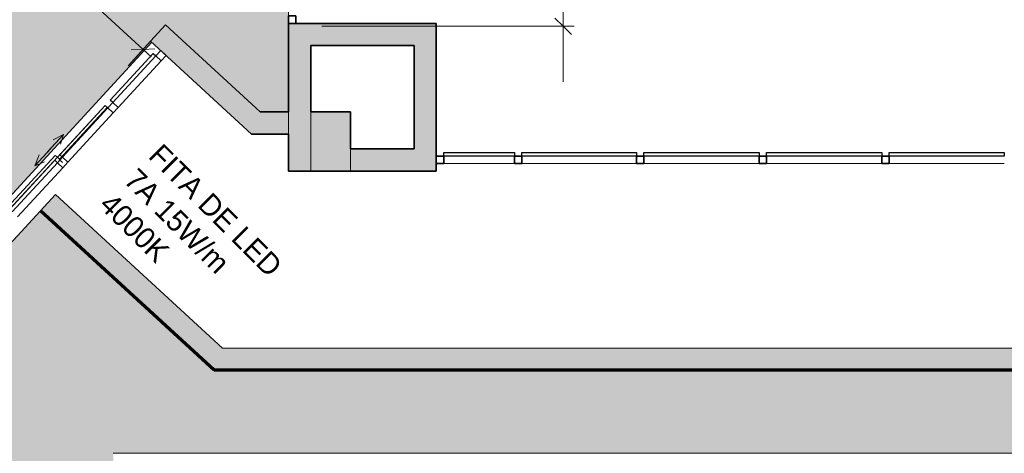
# Model space of a CAD drawing. Header units: metres. Extents: x -31 to 96, y -24 to 31.
# Tile 99 of 155: x -3.12 to 3.55, y -0.63 to 2.31. Entities that reach past the tile are written whole.
import ezdxf

# ---------------------------------------------------------------- set-up
doc = ezdxf.new("R2010")
doc.units = ezdxf.units.M
for name, color, linetype, lineweight in [('A-ANNO-DIMS', 211, 'Continuous', 9), ('A-ANNO-DIMS-75', 211, 'Continuous', 9), ('A-CLNG', 13, 'Continuous', 18), ('A-CLNG-PATT', 13, 'Continuous', 18), ('A-DETL-THIN', 151, 'Continuous', 18), ('A-DETL-WIDE', 214, 'Continuous', 70), ('A-DOOR', 31, 'Continuous', 18), ('A-GLAZ-CURT', 52, 'Continuous', 18), ('A-GLAZ-CWMG', 51, 'Continuous', 18), ('A-WALL', 113, 'Continuous', 18), ('A-WALL-PATT', 111, 'Continuous', 35), ('G-ANNO-TEXT', 231, 'Continuous', 9)]:
    doc.layers.add(name, color=color, linetype=linetype, lineweight=lineweight)
doc.styles.add('Century Gothic', font='GOTHIC.TTF', dxfattribs={"height": 0.143711})
doc.styles.add('Century Gothic_1', font='GOTHIC.TTF', dxfattribs={"height": 0.251495})
doc.styles.add('Century Gothic_2', font='GOTHIC.TTF', dxfattribs={"height": 0.179639})
doc.dimstyles.new('_Cotas_detalhamento_2_5_mm_5', dxfattribs={"dimscale": 0.3048, "dimtxt": 0.1875, "dimasz": 0.369094, "dimexe": 0.246063, "dimexo": 0.738189, "dimgap": 0.369094, "dimtad": 1, "dimdec": 0, "dimlfac": 100, "dimzin": 0, "dimdsep": 46, "dimtxsty": 'Century Gothic_2', "dimblk1": 'OBLIQUE', "dimblk2": 'OBLIQUE', "dimsah": 1, "dimcen": 0.09, "dimdle": 1.230315, "dimazin": 0, "dimtfac": 1, "dimtdec": 4, "dimtix": 1, "dimtmove": 0, "dimatfit": 3, "dimfxl": 1, "dimtvp": 1, "dimtolj": 1, "dimtzin": 0, "dimarcsym": 2})
doc.dimstyles.new('_Cotas_detalhamento_3_5_mm', dxfattribs={"dimscale": 0.3048, "dimtxt": 0.2625, "dimasz": 0.369094, "dimexe": 0.246063, "dimexo": 0.738189, "dimgap": 0.369094, "dimtad": 1, "dimdec": 0, "dimlfac": 100, "dimzin": 0, "dimdsep": 46, "dimtxsty": 'Century Gothic_1', "dimblk1": 'OBLIQUE', "dimblk2": 'OBLIQUE', "dimsah": 1, "dimcen": 0.09, "dimdle": 0.246063, "dimazin": 0, "dimtfac": 1, "dimtdec": 4, "dimtix": 1, "dimtmove": 0, "dimatfit": 3, "dimfxl": 1, "dimtvp": 1, "dimtolj": 1, "dimtzin": 0, "dimarcsym": 2})

# ---------------------------------------------------------------- blocks, each defined once
blk = doc.blocks.new('Painel do sistema - Envidraçado-168491-PLANTA DE TETO - LUMINOTÉCNICO')
at = {"layer": 'A-GLAZ-CURT', "lineweight": 25}
for p, q in [((-0.24, 0.0245), (-0.24, 0.0495)), ((-0.24, 0.0495), (0.24, 0.0495)), ((0.24, 0.0245), (-0.24, 0.0245)), ((0.24, 0.0495), (0.24, 0.0245))]:
    blk.add_line(p, q, dxfattribs=at)
blk = doc.blocks.new('Painel do sistema - Envidraçado-165824-PLANTA DE TETO - LUMINOTÉCNICO')
at = {"layer": 'A-GLAZ-CURT', "lineweight": 25}
for p, q in [((-0.3875, 0.0245), (-0.3875, 0.0495)), ((-0.3875, 0.0495), (0.3875, 0.0495)), ((0.3875, 0.0245), (-0.3875, 0.0245)), ((0.3875, 0.0495), (0.3875, 0.0245))]:
    blk.add_line(p, q, dxfattribs=at)
blk = doc.blocks.new('Painel do sistema - Envidraçado-165823-PLANTA DE TETO - LUMINOTÉCNICO')
at = {"layer": 'A-GLAZ-CURT', "lineweight": 25}
for p, q in [((-0.39, 0.0245), (-0.39, 0.0495)), ((-0.39, 0.0495), (0.39, 0.0495)), ((0.39, 0.0245), (-0.39, 0.0245)), ((0.39, 0.0495), (0.39, 0.0245))]:
    blk.add_line(p, q, dxfattribs=at)
blk = doc.blocks.new('Montante retangular - 50 x 150 mm-165977-PLANTA DE TETO - LUMINOTÉCNICO')
at = {"layer": 'A-GLAZ-CWMG', "lineweight": 35}
for p, q in [((0.025, 0.025), (-0.025, 0.025)), ((-0.025, 0.025), (-0.025, -0.025)), ((0.025, -0.025), (0.025, 0.025)), ((-0.025, -0.025), (0.025, -0.025))]:
    blk.add_line(p, q, dxfattribs=at)
blk = doc.blocks.new('Montante retangular - 50 x 150 mm-165978-PLANTA DE TETO - LUMINOTÉCNICO')
at = {"layer": 'A-GLAZ-CWMG', "lineweight": 35}
for p, q in [((-0.05, 0.025), (0, 0.025)), ((-0.05, -0.025), (-0.05, 0.025)), ((0, 0.025), (0, -0.025)), ((0, -0.025), (-0.05, -0.025))]:
    blk.add_line(p, q, dxfattribs=at)
blk = doc.blocks.new('Montante retangular - 50 x 150 mm-168489-PLANTA DE TETO - LUMINOTÉCNICO')
at = {"layer": 'A-GLAZ-CWMG'}
blk.add_line((-0.2473, 1.3354), (0.2327, 1.3354), dxfattribs=at)
blk = doc.blocks.new('Montante retangular - 50 x 150 mm-165958-PLANTA DE TETO - LUMINOTÉCNICO')
at = {"layer": 'A-GLAZ-CWMG'}
blk.add_line((1.1077, -12.6146), (1.8877, -12.6146), dxfattribs=at)
blk = doc.blocks.new('Montante retangular - 50 x 150 mm-165959-PLANTA DE TETO - LUMINOTÉCNICO')
at = {"layer": 'A-GLAZ-CWMG'}
blk.add_line((3.5977, -12.6146), (4.3727, -12.6146), dxfattribs=at)
blk = doc.blocks.new('Montante retangular - 50 x 150 mm-618083-PLANTA DE TETO - LUMINOTÉCNICO')
at = {"layer": 'A-GLAZ-CWMG', "lineweight": 35}
for p, q in [((-0.05, 0.025), (0, 0.025)), ((-0.05, -0.025), (-0.05, 0.025)), ((0, 0.025), (0, -0.025)), ((0, -0.025), (-0.05, -0.025))]:
    blk.add_line(p, q, dxfattribs=at)
blk = doc.blocks.new('Montante retangular - 50 x 150 mm-161494-PLANTA DE TETO - LUMINOTÉCNICO')
at = {"layer": 'A-GLAZ-CWMG', "lineweight": 35}
for p, q in [((0, 0.025), (-0.05, 0.025)), ((-0.05, 0.025), (-0.05, -0.025)), ((0, -0.025), (0, 0.025)), ((-0.05, -0.025), (0, -0.025))]:
    blk.add_line(p, q, dxfattribs=at)
blk = doc.blocks.new('Painel do sistema - Envidraçado-716964-PLANTA DE TETO - LUMINOTÉCNICO')
at = {"layer": 'A-GLAZ-CURT'}
for p, q in [((0.2269, 0.0495), (-0.2269, 0.0495)), ((-0.2269, 0.025), (-0.2269, 0.0495)), ((0.2269, 0.0495), (0.2269, 0.025))]:
    blk.add_line(p, q, dxfattribs=at)
blk = doc.blocks.new('Montante retangular - 50 x 150 mm-716930-PLANTA DE TETO - LUMINOTÉCNICO')
at = {"layer": 'A-GLAZ-CWMG'}
for p, q in [((0.025, 0.025), (-0.025, 0.025)), ((-0.025, 0.025), (-0.025, -0.025)), ((0.025, -0.025), (0.025, 0.025)), ((-0.025, -0.025), (0.025, -0.025))]:
    blk.add_line(p, q, dxfattribs=at)
blk = doc.blocks.new('Montante retangular - 50 x 150 mm-698614-PLANTA DE TETO - LUMINOTÉCNICO')
at = {"layer": 'A-GLAZ-CWMG'}
for p, q in [((-2.8279, 1.3786), (-2.5208, 1.7126)), ((-2.7911, 1.3448), (-2.484, 1.6787)), ((-2.8279, 1.3786), (-2.7911, 1.3448))]:
    blk.add_line(p, q, dxfattribs=at)
blk = doc.blocks.new('Painel do sistema - Envidraçado-698620-PLANTA DE TETO - LUMINOTÉCNICO')
at = {"layer": 'A-GLAZ-CURT', "lineweight": 25}
for p, q in [((-0.2144, 0.0245), (-0.2144, 0.0495)), ((-0.2144, 0.0495), (0.2144, 0.0495)), ((0.2144, 0.0245), (-0.2144, 0.0245)), ((0.2144, 0.0495), (0.2144, 0.0245))]:
    blk.add_line(p, q, dxfattribs=at)
blk = doc.blocks.new('Montante retangular - 50 x 150 mm-698617-PLANTA DE TETO - LUMINOTÉCNICO')
at = {"layer": 'A-GLAZ-CWMG'}
blk.add_line((-3.4563, 0.6217), (-3.166, 0.9372), dxfattribs=at)
blk = doc.blocks.new('Montante retangular - 50 x 150 mm-161488-PLANTA DE TETO - LUMINOTÉCNICO')
at = {"layer": 'A-GLAZ-CWMG', "lineweight": 35}
for p, q in [((0.025, 0.025), (-0.025, 0.025)), ((-0.025, 0.025), (-0.025, -0.025)), ((0.025, -0.025), (0.025, 0.025)), ((-0.025, -0.025), (0.025, -0.025))]:
    blk.add_line(p, q, dxfattribs=at)
blk = doc.blocks.new('Parede cortina com vidro duplo CORRER - Parede cortina com vidro duplo CORRER 2-701937-PLANTA DE TETO - LUMINOTÉCNICO')
at = {"layer": 'A-DOOR'}
for p, q in [((-0.1442, 0.1235), (-0.069, 0.1509)), ((0.1442, 0.1235), (0.069, 0.1509)), ((-0.4756, 0.05), (-0.4756, 0.069)), ((-0.4756, 0.069), (0.0016, 0.069)), ((-0.1442, 0.1235), (-0.0808, 0.0939)), ((0.0158, 0.1235), (-0.1442, 0.1235)), ((-0.0158, 0.1235), (0.1442, 0.1235)), ((0.0016, 0.069), (0.0016, 0.05)), ((0.1442, 0.1235), (0.0808, 0.0939)), ((-0.4787, 0.0309), (-0.4787, 0.05)), ((-0.4787, 0.0309), (-0.4787, 0.05)), ((0.0016, 0.05), (-0.4756, 0.05)), ((0, 0.0309), (0, 0)), ((0.0016, 0.0309), (0.0016, 0.05)), ((0.0016, 0.05), (0.4787, 0.05)), ((0.4787, 0.0309), (0.0016, 0.0309)), ((0.4787, 0.05), (0.4787, 0.0309)), ((0.4787, 0.0309), (0.4787, 0.0155)), ((0.4787, 0), (0.4787, 0.0309))]:
    blk.add_line(p, q, dxfattribs=at)
blk = doc.blocks.new('Montante retangular - 50 x 150 mm-V4-PLANTA DE TETO - LUMINOTÉCNICO')
at = {"layer": 'A-GLAZ-CWMG'}
for p, q in [((-3.169, 1.0079), (-2.8618, 1.3418)), ((-2.825, 1.308), (-2.8618, 1.3418)), ((-3.1322, 0.974), (-2.825, 1.308))]:
    blk.add_line(p, q, dxfattribs=at)
blk = doc.blocks.new('DIMBLOCK117-PLANTA DE TETO - LUMINOTÉCNICO')
at = {"layer": 'A-ANNO-DIMS-75', "lineweight": 18}
for p, q in [((0.5609, 2.8354), (0.5046, 2.8917)), ((0.5609, 2.8354), (0.6171, 2.7792)), ((0.5609, 2.2654), (0.5046, 2.3217)), ((0.5609, 2.2654), (0.6171, 2.2092))]:
    blk.add_line(p, q, dxfattribs=at)
at = {"layer": 'A-ANNO-DIMS-75'}
for p, q in [((-1.4423, 2.8354), (0.6359, 2.8354)), ((0.5609, 2.8354), (-1.4423, 2.8354)), ((0.5609, 1.8904), (0.5609, 2.8354)), ((-1.0723, 2.2654), (0.6359, 2.2654)), ((0.5609, 2.2654), (-1.0723, 2.2654))]:
    blk.add_line(p, q, dxfattribs=at)
at = {"layer": 'A-ANNO-DIMS-75', "color": 0, "insert": (0.2181, 2.4105), "char_height": 0.17964, "width": 0.335714, "attachment_point": 1, "rotation": 90, "line_spacing_factor": 0.984117, "style": 'Century Gothic_2'}
blk.add_mtext('57', dxfattribs=at)
blk = doc.blocks.new('_Oblique')
at = {"color": 0, "linetype": 'ByBlock', "lineweight": -2}
blk.add_line((-0.5, -0.5), (0.5, 0.5), dxfattribs=at)
blk = doc.blocks.new('DIMBLOCK121-PLANTA DE TETO - LUMINOTÉCNICO')
at = {"layer": 'A-ANNO-DIMS-75'}
for p, q in [((-3.7051, 3.1758), (-3.5339, 3.362)), ((-3.6398, 3.3576), (-2.227, 2.0581)), ((-3.5846, 3.3068), (-3.7051, 3.1758)), ((-2.3834, 1.9989), (-2.2314, 2.1641)), ((-2.2822, 2.1089), (-2.3834, 1.9989))]:
    blk.add_line(p, q, dxfattribs=at)
at = {"layer": 'A-ANNO-DIMS-75', "lineweight": 18}
for p, q in [((-3.5846, 3.3068), (-3.6641, 3.3035)), ((-3.5846, 3.3068), (-3.5051, 3.3102)), ((-2.2822, 2.1089), (-2.3617, 2.1056)), ((-2.2822, 2.1089), (-2.2027, 2.1122))]:
    blk.add_line(p, q, dxfattribs=at)
at = {"layer": 'A-ANNO-DIMS-75', "color": 0, "insert": (-2.8552, 3.2268), "char_height": 0.25149, "width": 0.705, "attachment_point": 1, "rotation": 317.39208, "line_spacing_factor": 0.984117, "style": 'Century Gothic_1'}
blk.add_mtext('177', dxfattribs=at)

msp = doc.modelspace()

# ---------------------------------------------------------------- hatches: boundary and pattern name
at = {"layer": 'A-CLNG-PATT'}
h = msp.add_hatch(color=256, dxfattribs=at)
h.paths.add_polyline_path([(-6.6404, -12.4746), (-3.3373, -12.4746), (-3.3373, -9.5146), (-8.7973, -9.5146), (-8.7973, -12.4746)], flags=0)
h.paths.add_polyline_path([(-8.5625, -12.2486), (-8.5625, -9.7486), (-3.5625, -9.7486), (-3.5625, -12.2486), (-6.6404, -12.2486)], flags=0)
h.paths.add_polyline_path([(3.8951, -11.3146), (22.7127, -11.3146), (22.7127, 0.0854), (-1.7433, 0.0854), (-2.8749, 1.1263), (-3.661, 0.2716), (-3.661, -2.0082), (-4.9156, -3.3939), (-6.4723, -1.9845), (-9.8829, -5.7511), (-9.8829, -9.3146), (-8.7973, -9.3146), (-8.7973, -9.3646), (-3.1873, -9.3646), (-3.1873, -11.3146), (0.3833, -11.3146)], flags=0)
h.paths.add_polyline_path([(3.8951, -10.6269), (-2.4873, -10.6269), (-2.4873, -8.7646), (-6.8628, -8.7646), (-6.8628, -3.7481), (-2.4835, -3.7481), (-2.4835, -0.6269), (21.8827, -0.6269), (21.8827, -10.6269), (10.9188, -10.6269)], flags=0)
h.paths.add_polyline_path([(-7.0843, -8.3761), (-7.2343, -8.3761), (-7.2343, -8.2161), (-7.0743, -8.2161), (-7.0743, -8.3761), (-7.0794, -8.3761)], flags=0)
h.paths.add_polyline_path([(-9.413, -8.3561), (-9.4793, -8.3561), (-9.4793, -8.1961), (-9.3193, -8.1961), (-9.3193, -8.3561), (-9.3822, -8.3561)], flags=0)
h.paths.add_polyline_path([(-7.1408, -6.5728), (-7.2343, -6.5728), (-7.2343, -6.4128), (-7.0743, -6.4128), (-7.0743, -6.5728), (-7.1406, -6.5728)], flags=0)
h.paths.add_polyline_path([(-9.3858, -6.5528), (-9.4793, -6.5528), (-9.4793, -6.3928), (-9.3193, -6.3928), (-9.3193, -6.5528), (-9.3856, -6.5528)], flags=0)
h.paths.add_polyline_path([(-8.9615, -5.4425), (-9.0746, -5.3294), (-8.9615, -5.2163), (-8.8484, -5.3294), (-8.9614, -5.4425)], flags=0)
h.paths.add_polyline_path([(-8.1559, -4.5528), (-8.269, -4.4397), (-8.1559, -4.3265), (-8.0428, -4.4397), (-8.1488, -4.5457)], flags=0)
h.paths.add_polyline_path([(-7.3505, -3.6632), (-7.4636, -3.5501), (-7.3505, -3.4369), (-7.2374, -3.5501), (-7.3434, -3.6561)], flags=0)
h.paths.add_polyline_path([(-5.6556, -3.5791), (-5.7687, -3.466), (-5.6556, -3.3528), (-5.5429, -3.4664), (-5.6421, -3.5656)], flags=0)
h.paths.add_polyline_path([(-4.4243, -3.4859), (-4.5374, -3.3728), (-4.4243, -3.2596), (-4.3111, -3.3728), (-4.4172, -3.4788)], flags=0)
h.paths.add_polyline_path([(-6.5451, -2.7736), (-6.6582, -2.6605), (-6.5451, -2.5474), (-6.432, -2.6605), (-6.538, -2.7666)], flags=0)
h.paths.add_polyline_path([(-3.6188, -2.5964), (-3.732, -2.4832), (-3.6188, -2.3701), (-3.5057, -2.4832), (-3.6118, -2.5893)], flags=0)
h.paths.add_polyline_path([(-3.8445, 0.3946), (-2.2232, 2.1572), (-2.2311, 2.1645), (-2.1295, 2.2749), (-1.4886, 1.6854), (-1.2973, 1.6854), (-1.2973, 5.1854), (-1.6773, 5.1854), (-1.6773, 5.2854), (-4.4773, 5.2854), (-4.4773, 5.1154), (-5.0773, 5.1154), (-5.0773, 4.875), (-4.8514, 4.6492), (-6.3807, 2.9308), (-3.9554, 0.5054), (-3.8609, 0.5054), (-3.8609, 0.411)], flags=0)
h.paths.add_polyline_path([(-3.9787, 0.8032), (-4.0947, 0.9134), (-3.9849, 1.029), (-3.8693, 0.9192), (-3.9753, 0.8068)], flags=0)
h.paths.add_polyline_path([(-4.6128, 1.4373), (-4.7288, 1.5475), (-4.619, 1.6631), (-4.5034, 1.5533), (-4.6041, 1.4465)], flags=0)
h.paths.add_polyline_path([(-5.2492, 2.0737), (-5.3652, 2.1839), (-5.2554, 2.2995), (-5.1398, 2.1897), (-5.2381, 2.0854)], flags=0)
h.paths.add_polyline_path([(-3.8574, 2.5792), (-4.2885, 3.0102), (-3.8574, 3.4413), (-3.4264, 3.0102), (-3.5752, 2.8614)], flags=0)
h.paths.add_polyline_path([(-5.8856, 2.7101), (-6.0016, 2.8203), (-5.8918, 2.9359), (-5.7762, 2.8261), (-5.8769, 2.7193)], flags=0)
h.paths.add_polyline_path([(-1.7562, 2.7554), (-1.8273, 2.7554), (-1.8273, 2.9154), (-1.6673, 2.9154), (-1.6676, 2.7554), (-1.7272, 2.7554)], flags=0)
h.paths.add_polyline_path([(-1.6953, 3.7554), (-1.8273, 3.7554), (-1.8273, 3.9154), (-1.6673, 3.9154), (-1.6673, 3.7554), (-1.6846, 3.7554)], flags=0)
h.paths.add_polyline_path([(-1.7213, 4.7554), (-1.8273, 4.7554), (-1.8273, 4.9154), (-1.6673, 4.9154), (-1.6673, 4.7554), (-1.711, 4.7554)], flags=0)
h.paths.add_polyline_path([(-2.6673, 4.7554), (-2.8273, 4.7554), (-2.8273, 4.9154), (-2.6673, 4.9154), (-2.6673, 4.7654)], flags=0)
h.paths.add_polyline_path([(-3.8173, 4.7554), (-3.8273, 4.7554), (-3.8273, 4.9154), (-3.6673, 4.9154), (-3.6673, 4.7554), (-3.7973, 4.7554)], flags=0)
at = {"layer": 'A-WALL-PATT', "lineweight": 18}
for points in [[(-1.4886, 1.6854), (-2.1295, 2.2749), (-2.2311, 2.1645), (-1.7102, 1.6854), (-1.6953, 1.6854)], [(-1.1532, 1.2854), (-1.1473, 1.2854), (-1.1473, 2.2854), (-1.2973, 2.2854), (-1.2973, 1.2854), (-1.1566, 1.2854)], [(-0.2973, 2.1354), (-0.2973, 2.2854), (-1.1473, 2.2854), (-1.1473, 2.1354), (-0.4473, 2.1354)], [(-0.2973, 1.2854), (-0.2973, 2.1354), (-0.4473, 2.1354), (-0.4473, 1.2854)], [(-1.2973, 1.5354), (-1.2973, 1.6854), (-1.7102, 1.6854), (-1.5471, 1.5354), (-1.4571, 1.5354)], [(-1.1473, 1.2854), (-0.8773, 1.2854), (-0.8773, 1.6854), (-1.1473, 1.6854), (-1.1473, 1.2945)], [(-0.4473, 1.2854), (-0.4473, 1.4354), (-0.8773, 1.4354), (-0.8773, 1.2854), (-0.7153, 1.2854)]]:
    msp.add_hatch(color=256, dxfattribs=at).paths.add_polyline_path(points, flags=0)

# ---------------------------------------------------------------- linework, layer by layer
at = {"layer": 'A-CLNG'}
for p, q in [((-2.2232, 2.1572), (-3.8445, 0.3946)), ((-3.661, 0.2716), (-2.8749, 1.1263)), ((-2.8749, 1.1263), (-1.7433, 0.0854)), ((-1.7433, 0.0854), (22.7127, 0.0854)), ((21.8827, -0.6269), (-2.4835, -0.6269))]:
    msp.add_line(p, q, dxfattribs=at)
at = {"layer": 'A-DETL-THIN'}
msp.add_line((-1.2973, 5.2854), (-1.2973, 2.2654), dxfattribs=at)
at = {"layer": 'A-DETL-WIDE', "color": 104}
for p, q in [((-1.8018, -0.0646), (-2.9764, 1.0159)), ((22.8427, -0.0646), (-1.8018, -0.0646))]:
    msp.add_line(p, q, dxfattribs=at)
at = {"layer": 'A-WALL', "lineweight": 35}
for p, q in [((-2.2311, 2.1645), (-2.1295, 2.2749)), ((-2.1295, 2.2749), (-1.4886, 1.6854)), ((-1.2973, 1.6854), (-1.2973, 2.2854)), ((-1.2973, 2.2854), (-0.2973, 2.2854)), ((-0.2973, 2.2854), (-0.2973, 1.2854)), ((-1.5471, 1.5354), (-2.2311, 2.1645)), ((-1.1473, 2.1354), (-1.1473, 1.6854)), ((-0.4473, 2.1354), (-1.1473, 2.1354)), ((-0.4473, 1.4354), (-0.4473, 2.1354)), ((-1.4886, 1.6854), (-1.2973, 1.6854)), ((-1.1473, 1.6854), (-0.8773, 1.6854)), ((-0.8773, 1.6854), (-0.8773, 1.4354)), ((-1.2973, 1.5354), (-1.5471, 1.5354)), ((-1.2973, 1.2854), (-1.2973, 1.5354)), ((-0.8773, 1.4354), (-0.4473, 1.4354)), ((-0.2973, 1.2854), (-1.2973, 1.2854))]:
    msp.add_line(p, q, dxfattribs=at)
at = {"layer": 'A-WALL'}
for p, q in [((-1.2973, 1.6854), (-1.2973, 1.5354)), ((-1.1473, 1.2854), (-1.1473, 1.6854)), ((-0.8773, 1.2854), (-0.8773, 1.4354))]:
    msp.add_line(p, q, dxfattribs=at)

# ---------------------------------------------------------------- block references
at = {"layer": 'A-DOOR', "rotation": 47.39208238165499}
msp.add_blockref('Parede cortina com vidro duplo CORRER - Parede cortina com vidro duplo CORRER 2-701937-PLANTA DE TETO - LUMINOTÉCNICO', (-2.8265, 1.3433), dxfattribs=at)
at = {"layer": 'A-GLAZ-CURT', "rotation": 47.39208238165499}
for name, p in [('Painel do sistema - Envidraçado-698620-PLANTA DE TETO - LUMINOTÉCNICO', (-2.3234, 1.8902)), ('Painel do sistema - Envidraçado-716964-PLANTA DE TETO - LUMINOTÉCNICO', (-2.656, 1.5287)), ('Painel do sistema - Envidraçado-716964-PLANTA DE TETO - LUMINOTÉCNICO', (-2.997, 1.1579))]:
    msp.add_blockref(name, p, dxfattribs=at)
at = {"layer": 'A-GLAZ-CURT'}
for name, p in [('Painel do sistema - Envidraçado-168491-PLANTA DE TETO - LUMINOTÉCNICO', (-0.0073, 1.3604)), ('Painel do sistema - Envidraçado-165824-PLANTA DE TETO - LUMINOTÉCNICO', (0.6702, 1.3604)), ('Painel do sistema - Envidraçado-165823-PLANTA DE TETO - LUMINOTÉCNICO', (1.4977, 1.3604)), ('Painel do sistema - Envidraçado-165823-PLANTA DE TETO - LUMINOTÉCNICO', (2.3277, 1.3604)), ('Painel do sistema - Envidraçado-165823-PLANTA DE TETO - LUMINOTÉCNICO', (3.1577, 1.3604))]:
    msp.add_blockref(name, p, dxfattribs=at)
at = {"layer": 'A-GLAZ-CWMG'}
for name, p, rotation in [('Montante retangular - 50 x 150 mm-618083-PLANTA DE TETO - LUMINOTÉCNICO', (-1.2723, 2.2854), 269.9999999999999), ('Montante retangular - 50 x 150 mm-165978-PLANTA DE TETO - LUMINOTÉCNICO', (-0.2973, 1.3604), 180)]:
    msp.add_blockref(name, p, dxfattribs=dict(at, rotation=rotation))
at = {"layer": 'A-GLAZ-CWMG', "extrusion": (0, 0, -1)}
for name, p, rotation in [('Montante retangular - 50 x 150 mm-161494-PLANTA DE TETO - LUMINOTÉCNICO', (2.1444, 2.0848), 132.607917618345), ('Montante retangular - 50 x 150 mm-161488-PLANTA DE TETO - LUMINOTÉCNICO', (2.4855, 1.7141), 132.607917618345), ('Montante retangular - 50 x 150 mm-716930-PLANTA DE TETO - LUMINOTÉCNICO', (2.8265, 1.3433), 132.607917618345), ('Montante retangular - 50 x 150 mm-165977-PLANTA DE TETO - LUMINOTÉCNICO', (-0.2577, 1.3604), 180), ('Montante retangular - 50 x 150 mm-165977-PLANTA DE TETO - LUMINOTÉCNICO', (-1.0827, 1.3604), 180), ('Montante retangular - 50 x 150 mm-165977-PLANTA DE TETO - LUMINOTÉCNICO', (-1.9127, 1.3604), 180), ('Montante retangular - 50 x 150 mm-165977-PLANTA DE TETO - LUMINOTÉCNICO', (-2.7427, 1.3604), 180)]:
    msp.add_blockref(name, p, dxfattribs=dict(at, rotation=rotation))
at = {"layer": 'A-GLAZ-CWMG'}
for name, p in [('Montante retangular - 50 x 150 mm-698617-PLANTA DE TETO - LUMINOTÉCNICO', (1.0061, 1.0939)), ('Montante retangular - 50 x 150 mm-698614-PLANTA DE TETO - LUMINOTÉCNICO', (0, 0)), ('Montante retangular - 50 x 150 mm-V4-PLANTA DE TETO - LUMINOTÉCNICO', (0, 0)), ('Montante retangular - 50 x 150 mm-168489-PLANTA DE TETO - LUMINOTÉCNICO', (0, 0)), ('Montante retangular - 50 x 150 mm-165959-PLANTA DE TETO - LUMINOTÉCNICO', (-3.315, 13.95)), ('Montante retangular - 50 x 150 mm-165958-PLANTA DE TETO - LUMINOTÉCNICO', (0, 13.95)), ('Montante retangular - 50 x 150 mm-165958-PLANTA DE TETO - LUMINOTÉCNICO', (0.83, 13.95)), ('Montante retangular - 50 x 150 mm-165958-PLANTA DE TETO - LUMINOTÉCNICO', (1.66, 13.95))]:
    msp.add_blockref(name, p, dxfattribs=at)

# ---------------------------------------------------------------- texts
at = {"layer": 'G-ANNO-TEXT', "color": 7, "insert": (-2.1514, 1.4815), "char_height": 0.143711, "width": 1.2888, "attachment_point": 1, "rotation": 315, "line_spacing_factor": 0.984117, "style": 'Century Gothic'}
msp.add_mtext('FITA DE LED\\P7A 15W/m\\P4000K', dxfattribs=at)

# ---------------------------------------------------------------- dimensions: what is measured, and where the dimension line sits
at = {"layer": 'A-ANNO-DIMS'}
for base, p1, p2, angle, dimstyle, override, picture, middle in [((-2.2822, 2.1089), (-3.8574, 3.0102), (-2.2311, 2.1645), 317.39208, '_Cotas_detalhamento_3_5_mm', {"dimpost": '<>', "dimfxl": 1.833149}, 'DIMBLOCK121-PLANTA DE TETO - LUMINOTÉCNICO', (-2.77, 2.8855)), ((0.5609, 2.8354), (-1.2973, 2.2654), (-1.6673, 2.8354), 90, '_Cotas_detalhamento_2_5_mm_5', {"dimpost": '<>', "dimfxl": 0.679559}, 'DIMBLOCK117-PLANTA DE TETO - LUMINOTÉCNICO', (0.3563, 2.5504))]:
    dim = msp.add_linear_dim(base=base, p1=p1, p2=p2, angle=angle, dimstyle=dimstyle, override=override, dxfattribs=at)
    dim.commit()
    dim.dimension.update_dxf_attribs({"geometry": picture, "text_midpoint": middle})

doc.saveas('drawing.dxf')
